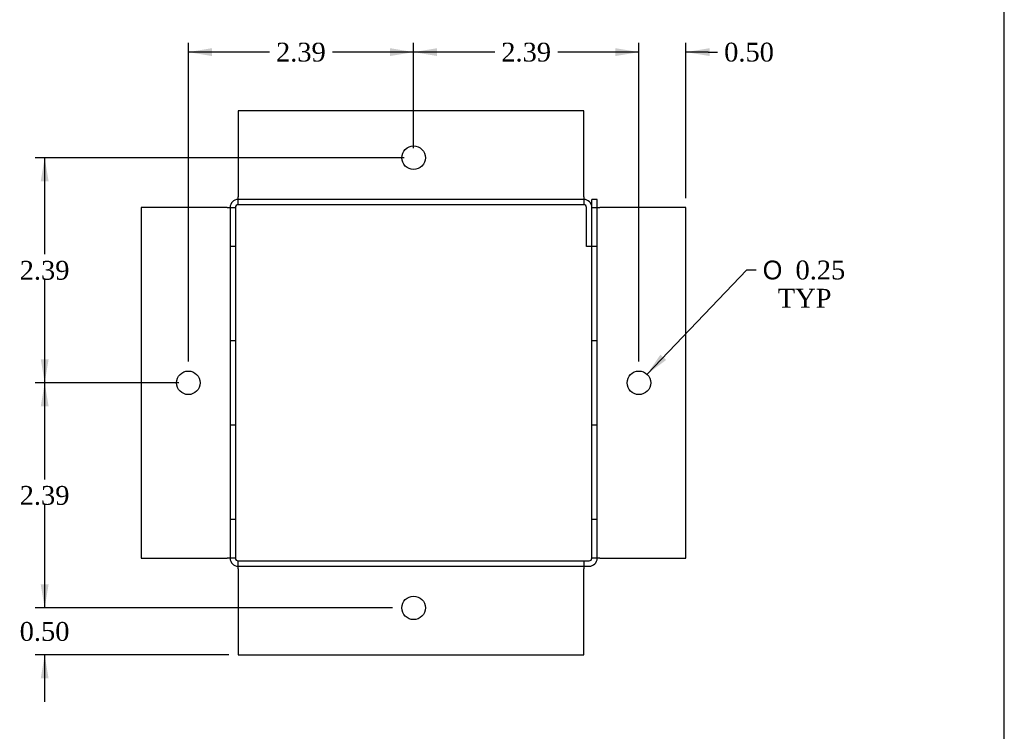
# Model space of a CAD drawing. Header units: inches. Extents: x 0.1 to 35.9, y -0.2 to 23.9.
# Tile 3 of 4: x 25.5 to 35.9, y 7.4 to 14.9. Entities that reach past the tile are written whole.
import ezdxf
from ezdxf.enums import TextEntityAlignment as Align
from ezdxf.lldxf.tags import DXFTag

# ---------------------------------------------------------------- set-up
doc = ezdxf.new("R2010")
doc.units = ezdxf.units.IN
doc.header["$MEASUREMENT"] = 0
doc.layers.add('COM55557-2', color=7, linetype='Continuous')
doc.layers.add('Default', color=7, linetype='Continuous')
doc.styles.add('SEACAD_Solid_Edge_ANSI1_Symbols', font='txt')
doc.styles.add('SEACAD_Times_New_Roman', font='times.ttf')
tags = doc.linetypes.add('HIDDEN2', pattern=[0.1875, 0.125, -0.0625]).pattern_tags.tags
tags[6:7] = [DXFTag(74, 4), DXFTag(75, 0), DXFTag(340, '0'), DXFTag(46, 0.0), DXFTag(50, 0.0), DXFTag(44, 0.0), DXFTag(45, 0.0)]
tags[4:5] = [DXFTag(74, 4), DXFTag(75, 0), DXFTag(340, '0'), DXFTag(46, 0.0), DXFTag(50, 0.0), DXFTag(44, 0.0), DXFTag(45, 0.0)]
doc.dimstyles.new('HAMMOND_(STH_-_42x28)', dxfattribs={"dimtxt": 0.2, "dimasz": 0.25, "dimexe": 0.1, "dimexo": 0.1, "dimgap": 0.05, "dimtad": 0, "dimtih": 1, "dimtoh": 1, "dimzin": 0, "dimdsep": 46, "dimtxsty": 'SEACAD_Times_New_Roman', "dimblk1": '_SE_FILLED', "dimblk2": '_SE_FILLED', "dimsah": 1, "dimcen": 0.1, "dimadec": 0, "dimazin": 0, "dimtfac": 0.8, "dimtofl": 0, "dimtmove": 0, "dimatfit": 3, "dimfxl": 1, "dimtolj": 1, "dimtzin": 0, "dimarcsym": 0})

# ---------------------------------------------------------------- blocks, each defined once
blk = doc.blocks.new('SE5')
at = {"layer": 'COM55557-2', "color": 7, "linetype": 'Continuous'}
for p, q in [((27.8067038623, 13.9684525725), (27.8067038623, 13.0544525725)), ((31.4776948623, 13.9684525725), (27.8067038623, 13.9684525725)), ((31.4776948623, 13.0544525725), (31.4776948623, 13.9684525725)), ((27.8067038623, 12.9684525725), (27.8067038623, 13.0544525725)), ((31.4776948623, 13.0544525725), (31.4776948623, 12.9684525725)), ((31.6207038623, 13.0254525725), (31.5637038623, 13.0254525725)), ((31.5637038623, 12.9394525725), (31.5637038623, 13.0254525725)), ((31.6207038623, 12.9394525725), (31.6207038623, 13.0254525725)), ((27.6917038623, 12.9394525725), (26.7777038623, 12.9394525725)), ((26.7777038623, 12.9394525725), (26.7777038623, 9.2114525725)), ((27.6917038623, 12.9394525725), (27.7777038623, 12.9394525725)), ((27.7777038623, 12.9394525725), (27.7777038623, 9.2114525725)), ((31.4776948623, 12.9684525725), (27.8067038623, 12.9684525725)), ((31.5066948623, 12.5254525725), (31.5066948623, 12.9394525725)), ((31.5636948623, 12.5254525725), (31.5636948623, 12.9394525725)), ((31.5637038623, 9.2114525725), (31.5637038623, 12.9394525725)), ((31.5637038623, 12.9394525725), (31.6497038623, 12.9394525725)), ((32.5637038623, 12.9394525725), (31.6497038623, 12.9394525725)), ((32.5637038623, 9.2114525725), (32.5637038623, 12.9394525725)), ((31.5636948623, 12.5254525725), (31.5066948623, 12.5254525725)), ((26.7777038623, 9.2114525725), (27.6917038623, 9.2114525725)), ((27.7777038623, 9.2114525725), (27.6917038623, 9.2114525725)), ((31.6497038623, 9.2114525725), (31.5637038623, 9.2114525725)), ((31.6497038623, 9.2114525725), (32.5637038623, 9.2114525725)), ((27.8067038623, 9.1824525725), (31.4776948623, 9.1824525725)), ((27.8067038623, 9.0964525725), (27.8067038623, 9.1824525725)), ((31.4776948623, 9.1824525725), (31.5347038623, 9.1824525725)), ((31.4776948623, 9.1824525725), (31.4776948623, 9.0964525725)), ((31.4776948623, 9.1254525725), (31.5347038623, 9.1254525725)), ((27.8067038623, 9.0964525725), (27.8067038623, 8.1824525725)), ((31.4776948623, 8.1824525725), (31.4776948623, 9.0964525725)), ((27.8067038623, 8.1824525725), (31.4776948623, 8.1824525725))]:
    blk.add_line(p, q, dxfattribs=at)
at = {"layer": 'COM55557-2', "color": 7, "linetype": 'HIDDEN2'}
for p, q in [((31.4776948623, 13.0254525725), (27.8067038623, 13.0254525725)), ((27.7207038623, 12.9394525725), (27.7207038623, 9.2114525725)), ((31.6207038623, 9.2114525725), (31.6207038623, 12.9394525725)), ((27.7777038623, 12.5254525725), (27.7207038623, 12.5254525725)), ((31.6207038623, 12.5254525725), (31.5637038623, 12.5254525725)), ((27.7207038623, 11.5254525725), (27.7777038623, 11.5254525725)), ((31.5637038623, 11.5254525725), (31.6207038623, 11.5254525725)), ((27.7777038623, 10.6254525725), (27.7207038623, 10.6254525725)), ((31.6207038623, 10.6254525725), (31.5637038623, 10.6254525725)), ((27.7207038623, 9.6254525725), (27.7777038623, 9.6254525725)), ((31.5637038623, 9.6254525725), (31.6207038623, 9.6254525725)), ((27.8067038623, 9.1254525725), (31.4776948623, 9.1254525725))]:
    blk.add_line(p, q, dxfattribs=at)
at = {"layer": 'COM55557-2', "color": 7, "linetype": 'Continuous'}
for centre in [(29.6707038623, 13.4684525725), (27.2777038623, 11.0754525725), (32.0637038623, 11.0754525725), (29.6707038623, 8.6824525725)]:
    blk.add_circle(centre, 0.125, dxfattribs=at)
for centre, radius, start, end in [((27.8067038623, 12.9394525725), 0.0859999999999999, 90, 180), ((31.4776948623, 12.9394525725), 0.0860000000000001, 0, 90), ((27.8067038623, 12.9394525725), 0.0289999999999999, 90, 180), ((31.4776948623, 12.9394525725), 0.0289999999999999, 0, 90), ((27.8067038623, 9.2114525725), 0.0859999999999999, 180, 270), ((27.8067038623, 9.2114525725), 0.0289999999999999, 180, 270), ((31.5347038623, 9.2114525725), 0.0289999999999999, 270, 0), ((31.5347038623, 9.2114525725), 0.0860000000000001, 270, 0)]:
    blk.add_arc(centre, radius, start, end, dxfattribs=at)
blk = doc.blocks.new('DMBLK6397')
at = {"layer": 'Default', "linetype": 'Continuous', "transparency": 16777216}
for points in [[(25.70996994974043, 8.932452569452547), (25.75163661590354, 8.682452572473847), (25.79330328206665, 8.932452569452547)], [(25.70996994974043, 7.932452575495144), (25.79330328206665, 7.932452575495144), (25.75163661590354, 8.182452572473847)]]:
    blk.add_hatch(color=7, dxfattribs=at).paths.add_polyline_path(points)
at = {"layer": 'Default', "color": 7, "linetype": 'Continuous', "transparency": 16777216}
for p, q in [((25.7516366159, 8.6824525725), (25.7516366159, 9.1824525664)), ((29.4457038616, 8.6824525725), (25.6516366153, 8.6824525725)), ((27.7067038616, 8.1824525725), (25.6516366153, 8.1824525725)), ((25.7516366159, 7.6824525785), (25.7516366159, 8.1824525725))]:
    blk.add_line(p, q, dxfattribs=at)
at = {"layer": 'Default', "color": 7, "linetype": 'Continuous', "transparency": 16777216, "style": 'SEACAD_Times_New_Roman'}
blk.add_text('0.50', height=0.2, dxfattribs=at).set_placement((25.4862337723, 8.5324525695), align=Align.TOP_LEFT)
blk = doc.blocks.new('_SE_FILLED')
at = {"color": 0}
blk.add_line((0, 0), (-1, 0), dxfattribs=at)
blk.add_solid([(0, 0), (-1, -0.1665), (-1, 0.1665), (0, 0)], dxfattribs=at)
blk = doc.blocks.new('DMBLK6398')
at = {"layer": 'Default', "linetype": 'Continuous', "transparency": 16777216}
for points in [[(25.70996982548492, 10.82545257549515), (25.79330315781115, 10.82545257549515), (25.75163649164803, 11.07545257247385)], [(25.70996982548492, 8.932452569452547), (25.75163649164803, 8.682452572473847), (25.79330315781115, 8.932452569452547)]]:
    blk.add_hatch(color=7, dxfattribs=at).paths.add_polyline_path(points)
at = {"layer": 'Default', "color": 7, "linetype": 'Continuous', "transparency": 16777216}
for p, q in [((27.1777038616, 11.0754525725), (25.651636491, 11.0754525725)), ((25.7516364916, 10.0489525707), (25.7516364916, 11.0754525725)), ((25.7516364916, 8.6824525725), (25.7516364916, 9.7789526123)), ((29.4457038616, 8.6824525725), (25.651636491, 8.6824525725))]:
    blk.add_line(p, q, dxfattribs=at)
at = {"layer": 'Default', "color": 7, "linetype": 'Continuous', "transparency": 16777216, "style": 'SEACAD_Times_New_Roman'}
blk.add_text('2.39', height=0.2, dxfattribs=at).set_placement((25.486233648, 9.9789526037), align=Align.TOP_LEFT)
blk = doc.blocks.new('DMBLK6399')
at = {"layer": 'Default', "linetype": 'Continuous', "transparency": 16777216}
for points in [[(25.70996997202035, 13.21845257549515), (25.79330330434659, 13.21845257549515), (25.75163663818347, 13.46845257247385)], [(25.70996997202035, 11.32545256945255), (25.75163663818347, 11.07545257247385), (25.79330330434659, 11.32545256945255)]]:
    blk.add_hatch(color=7, dxfattribs=at).paths.add_polyline_path(points)
at = {"layer": 'Default', "color": 7, "linetype": 'Continuous', "transparency": 16777216}
for p, q in [((29.5707038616, 13.4684525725), (25.6516366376, 13.4684525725)), ((25.7516366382, 12.4419525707), (25.7516366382, 13.4684525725)), ((25.7516366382, 11.0754525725), (25.7516366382, 12.1719526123)), ((27.1777038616, 11.0754525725), (25.6516366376, 11.0754525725))]:
    blk.add_line(p, q, dxfattribs=at)
at = {"layer": 'Default', "color": 7, "linetype": 'Continuous', "transparency": 16777216, "style": 'SEACAD_Times_New_Roman'}
blk.add_text('2.39', height=0.2, dxfattribs=at).set_placement((25.4862337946, 12.3719526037), align=Align.TOP_LEFT)
blk = doc.blocks.new('DMBLK6400')
at = {"layer": 'Default', "linetype": 'Continuous', "transparency": 16777216}
for points in [[(31.8137038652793, 14.6329590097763), (31.8137038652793, 14.54962567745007), (32.06370386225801, 14.59129234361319)], [(32.8137038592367, 14.6329590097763), (32.563703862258, 14.59129234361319), (32.8137038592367, 14.54962567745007)]]:
    blk.add_hatch(color=7, dxfattribs=at).paths.add_polyline_path(points)
at = {"layer": 'Default', "color": 7, "linetype": 'Continuous', "transparency": 16777216}
for p, q in [((32.0637038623, 11.3004525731), (32.0637038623, 14.6912923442)), ((32.5637038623, 13.0394525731), (32.5637038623, 14.6912923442)), ((32.0637038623, 14.5912923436), (31.5637038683, 14.5912923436)), ((32.7991511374, 14.5912923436), (32.5637038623, 14.5912923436)), ((32.7991511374, 14.5912923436), (32.899151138, 14.5912923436))]:
    blk.add_line(p, q, dxfattribs=at)
at = {"layer": 'Default', "color": 7, "linetype": 'Continuous', "transparency": 16777216, "style": 'SEACAD_Times_New_Roman'}
blk.add_text('0.50', height=0.2, dxfattribs=at).set_placement((32.969151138, 14.6912923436), align=Align.TOP_LEFT)
blk = doc.blocks.new('DMBLK6401')
at = {"layer": 'Default', "linetype": 'Continuous', "transparency": 16777216}
for points in [[(29.92070385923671, 14.63295913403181), (29.67070386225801, 14.59129246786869), (29.92070385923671, 14.54962580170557)], [(31.8137038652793, 14.63295913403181), (31.8137038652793, 14.54962580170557), (32.06370386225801, 14.59129246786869)]]:
    blk.add_hatch(color=7, dxfattribs=at).paths.add_polyline_path(points)
at = {"layer": 'Default', "color": 7, "linetype": 'Continuous', "transparency": 16777216}
for p, q in [((29.6707038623, 13.5684525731), (29.6707038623, 14.6912924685)), ((32.0637038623, 11.3004525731), (32.0637038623, 14.6912924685)), ((30.5318009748, 14.5912924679), (29.6707038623, 14.5912924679)), ((32.0637038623, 14.5912924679), (31.2026066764, 14.5912924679))]:
    blk.add_line(p, q, dxfattribs=at)
at = {"layer": 'Default', "color": 7, "linetype": 'Continuous', "transparency": 16777216, "style": 'SEACAD_Times_New_Roman'}
blk.add_text('2.39', height=0.2, dxfattribs=at).set_placement((30.6018009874, 14.6912924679), align=Align.TOP_LEFT)
blk = doc.blocks.new('DMBLK6402')
at = {"layer": 'Default', "linetype": 'Continuous', "transparency": 16777216}
for points in [[(27.52770385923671, 14.63295906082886), (27.27770386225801, 14.59129239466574), (27.52770385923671, 14.54962572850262)], [(29.4207038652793, 14.63295906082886), (29.4207038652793, 14.54962572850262), (29.67070386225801, 14.59129239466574)]]:
    blk.add_hatch(color=7, dxfattribs=at).paths.add_polyline_path(points)
at = {"layer": 'Default', "color": 7, "linetype": 'Continuous', "transparency": 16777216}
for p, q in [((27.2777038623, 11.3004525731), (27.2777038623, 14.6912923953)), ((29.6707038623, 13.5684525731), (29.6707038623, 14.6912923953)), ((28.1388009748, 14.5912923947), (27.2777038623, 14.5912923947)), ((29.6707038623, 14.5912923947), (28.8096066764, 14.5912923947))]:
    blk.add_line(p, q, dxfattribs=at)
at = {"layer": 'Default', "color": 7, "linetype": 'Continuous', "transparency": 16777216, "style": 'SEACAD_Times_New_Roman'}
blk.add_text('2.39', height=0.2, dxfattribs=at).set_placement((28.2088009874, 14.6912923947), align=Align.TOP_LEFT)
blk = doc.blocks.new('DMBLK6403')
at = {"layer": 'Default', "linetype": 'Continuous', "transparency": 16777216}
blk.add_hatch(color=7, dxfattribs=at).paths.add_polyline_path([(32.29253256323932, 11.37545012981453), (32.15002541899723, 11.16586047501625), (32.3528044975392, 11.31790242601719)])
at = {"layer": 'Default', "color": 7, "linetype": 'Continuous', "transparency": 16777216}
for p, q in [((32.150025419, 11.165860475), (33.2089973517, 12.2749627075)), ((33.208997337, 12.274962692), (33.3089973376, 12.274962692))]:
    blk.add_line(p, q, dxfattribs=at)
for s, style, p in [('O', 'SEACAD_Solid_Edge_ANSI1_Symbols', (33.3789973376, 12.374962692)), ('0.25', 'SEACAD_Times_New_Roman', (33.7270675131, 12.374962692)), ('TYP', 'SEACAD_Times_New_Roman', (33.5388144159, 12.074962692))]:
    blk.add_text(s, height=0.2, dxfattribs=dict(at, style=style)).set_placement(p, align=Align.TOP_LEFT)
blk = doc.blocks.new('BORDER')
at = {"layer": 'Default', "color": 7, "linetype": 'Continuous'}
blk.add_line((0, 0), (0, 27.86), dxfattribs=at)

msp = doc.modelspace()

# ---------------------------------------------------------------- block references
at = {"layer": 'Default', "color": 7, "xscale": 0.857, "yscale": 0.857, "zscale": 0.857}
msp.add_blockref('BORDER', (35.9450508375, 0.063000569), dxfattribs=at)
at = {"layer": 'Default'}
msp.add_blockref('SE5', (0, 0), dxfattribs=at)

# ---------------------------------------------------------------- dimensions: what is measured, and where the dimension line sits
at = {"layer": 'Default', "color": 7, "linetype": 'Continuous'}
for base, p1, p2, picture, middle in [((27.2777038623, 14.5912923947), (29.6707038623, 13.4684525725), (27.2777038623, 11.2004525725), 'DMBLK6402', (28.474203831, 14.5912923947)), ((29.6707038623, 14.5912924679), (32.0637038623, 11.2004525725), (29.6707038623, 13.4684525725), 'DMBLK6401', (30.867203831, 14.5912924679))]:
    dim = msp.add_linear_dim(base=base, p1=p1, p2=p2, text='\\A1;<>', dimstyle='HAMMOND_(STH_-_42x28)', dxfattribs=at)
    dim.commit()
    dim.dimension.update_dxf_attribs({"geometry": picture, "text_midpoint": middle, "dimtype": 160})
dim = msp.add_linear_dim(base=(32.0637038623, 14.5912923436), p1=(32.5637038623, 12.9394525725), p2=(32.0637038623, 11.2004525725), text='\\A1;<>', dimstyle='HAMMOND_(STH_-_42x28)', override={"dimtmove": 1}, dxfattribs=at)
dim.commit()
dim.dimension.update_dxf_attribs({"geometry": 'DMBLK6400', "text_midpoint": (32.899151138, 14.5912923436), "dimtype": 160})
for base, p1, p2, picture, middle in [((25.7516366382, 13.4684525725), (27.2777038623, 11.0754525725), (29.6707038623, 13.4684525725), 'DMBLK6399', (25.7516366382, 12.2719526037)), ((25.7516364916, 11.0754525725), (29.5457038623, 8.6824525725), (27.2777038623, 11.0754525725), 'DMBLK6398', (25.7516364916, 9.8789526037)), ((25.7516366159, 8.6824525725), (27.8067038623, 8.1824525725), (29.5457038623, 8.6824525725), 'DMBLK6397', (25.7516366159, 8.4324525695))]:
    dim = msp.add_linear_dim(base=base, p1=p1, p2=p2, angle=90, text='\\A1;<>', dimstyle='HAMMOND_(STH_-_42x28)', dxfattribs=at)
    dim.commit()
    dim.dimension.update_dxf_attribs({"geometry": picture, "text_midpoint": middle, "dimtype": 160})
dim = msp.add_diameter_dim_2p(p1=(31.9773823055, 10.9850446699), p2=(32.150025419, 11.165860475), text='\\A1;<>\\PTYP', dimstyle='HAMMOND_(STH_-_42x28)', dxfattribs=at)
dim.commit()
dim.dimension.update_dxf_attribs({"geometry": 'DMBLK6403', "text_midpoint": (33.3089973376, 12.274962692), "dimtype": 163})

doc.saveas('drawing.dxf')
